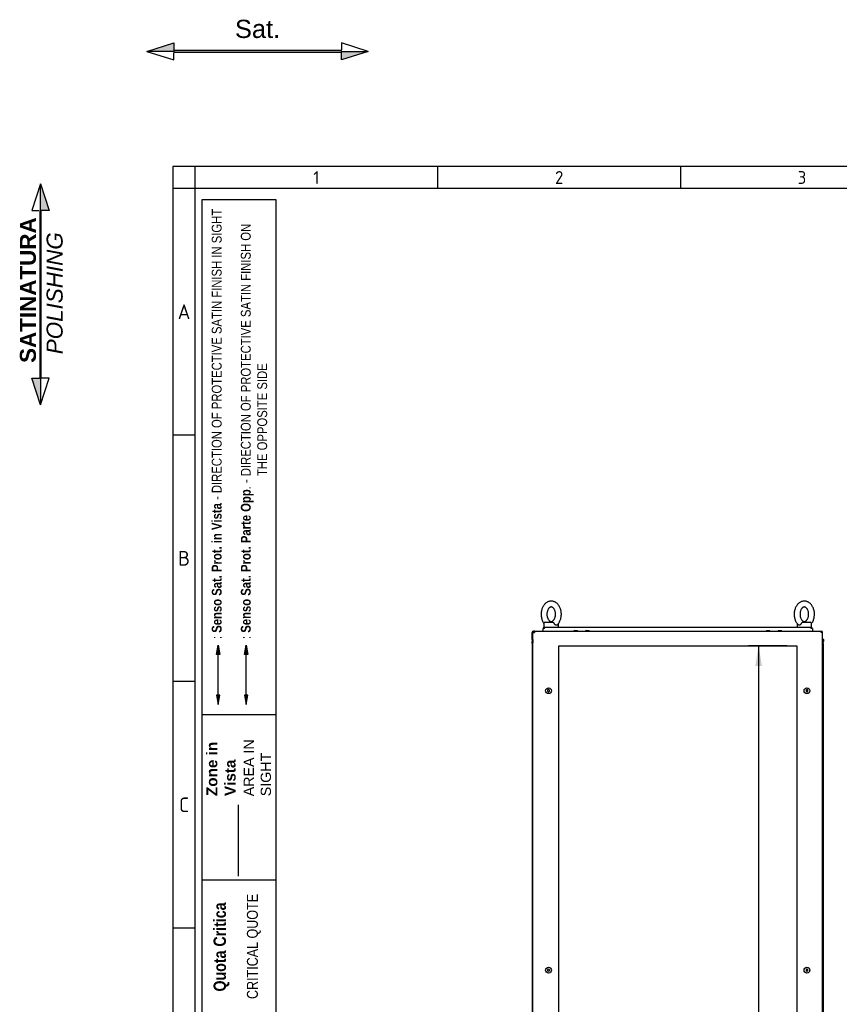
# Model space of a CAD drawing. Extents: x -15 to 412, y 11 to 308.
# Tile 3 of 9: x -15 to 98, y 173 to 308. Entities that reach past the tile are written whole.
import ezdxf
from ezdxf.lldxf.tags import DXFTag

# ---------------------------------------------------------------- set-up
doc = ezdxf.new("R2010")
doc.units = 0
doc.layers.get('0').update_dxf_attribs({"linetype": 'CONTINUOUS'})
for name, color, linetype in [('_TRANSLATION', 7, 'CONTINUOUS'), ('AE00100_03', 7, 'CONTINUOUS'), ('AE00219_03', 7, 'CONTINUOUS'), ('AE00715_01', 7, 'CONTINUOUS'), ('DEFAULT', 7, 'CONTINUOUS'), ('DV6__TRANSLATION', 7, 'CONTINUOUS'), ('F0000001_44', 7, 'CONTINUOUS'), ('M0000000_14', 7, 'CONTINUOUS'), ('M0000000_44', 7, 'CONTINUOUS'), ('M0000000_64', 7, 'CONTINUOUS'), ('M0000001_27', 7, 'CONTINUOUS')]:
    doc.layers.add(name, color=color, linetype=linetype)
doc.styles.add('SEACAD_ARIAL', font='arial.ttf')
doc.styles.add('SEACAD_ARIALI', font='ariali.ttf')
tags = doc.linetypes.add('CENTER2', pattern=[28.575, 19.05, -3.175, 3.175, -3.175]).pattern_tags.tags
tags[10:11] = [DXFTag(74, 4), DXFTag(75, 0), DXFTag(340, '0'), DXFTag(46, 0.0), DXFTag(50, 0.0), DXFTag(44, 0.0), DXFTag(45, 0.0)]
tags[8:9] = [DXFTag(74, 4), DXFTag(75, 0), DXFTag(340, '0'), DXFTag(46, 0.0), DXFTag(50, 0.0), DXFTag(44, 0.0), DXFTag(45, 0.0)]
tags[6:7] = [DXFTag(74, 4), DXFTag(75, 0), DXFTag(340, '0'), DXFTag(46, 0.0), DXFTag(50, 0.0), DXFTag(44, 0.0), DXFTag(45, 0.0)]
tags[4:5] = [DXFTag(74, 4), DXFTag(75, 0), DXFTag(340, '0'), DXFTag(46, 0.0), DXFTag(50, 0.0), DXFTag(44, 0.0), DXFTag(45, 0.0)]
tags = doc.linetypes.add('DASHDOT2', pattern=[12.7, 6.35, -3.175, 0, -3.175]).pattern_tags.tags
tags[10:11] = [DXFTag(74, 4), DXFTag(75, 0), DXFTag(340, '0'), DXFTag(46, 0.0), DXFTag(50, 0.0), DXFTag(44, 0.0), DXFTag(45, 0.0)]
tags[8:9] = [DXFTag(74, 4), DXFTag(75, 0), DXFTag(340, '0'), DXFTag(46, 0.0), DXFTag(50, 0.0), DXFTag(44, 0.0), DXFTag(45, 0.0)]
tags[6:7] = [DXFTag(74, 4), DXFTag(75, 0), DXFTag(340, '0'), DXFTag(46, 0.0), DXFTag(50, 0.0), DXFTag(44, 0.0), DXFTag(45, 0.0)]
tags[4:5] = [DXFTag(74, 4), DXFTag(75, 0), DXFTag(340, '0'), DXFTag(46, 0.0), DXFTag(50, 0.0), DXFTag(44, 0.0), DXFTag(45, 0.0)]
tags = doc.linetypes.add('HIDDEN2', pattern=[4.7625, 3.175, -1.5875]).pattern_tags.tags
tags[6:7] = [DXFTag(74, 4), DXFTag(75, 0), DXFTag(340, '0'), DXFTag(46, 0.0), DXFTag(50, 0.0), DXFTag(44, 0.0), DXFTag(45, 0.0)]
tags[4:5] = [DXFTag(74, 4), DXFTag(75, 0), DXFTag(340, '0'), DXFTag(46, 0.0), DXFTag(50, 0.0), DXFTag(44, 0.0), DXFTag(45, 0.0)]
doc.dimstyles.new('ISO', dxfattribs={"dimtxt": 2.75, "dimasz": 2.75, "dimexe": 1.375, "dimexo": 1.375, "dimgap": 0.6875, "dimtad": 1, "dimdec": 1, "dimlfac": 15, "dimtxsty": 'SEACAD_ARIAL', "dimblk1": '_SE_FILLED', "dimblk2": '_SE_FILLED', "dimsah": 1, "dimcen": 1.375, "dimazin": 3, "dimtfac": 0.7, "dimtdec": 3, "dimtmove": 0, "dimatfit": 3})

# ---------------------------------------------------------------- blocks, each defined once
blk = doc.blocks.new('SE5')
at = {"layer": 'AE00100_03', "color": 7, "linetype": 'CONTINUOUS'}
for p, q in [((61.36, 223.91), (61.72, 223.91)), ((62.96, 223.91), (63.32, 223.91)), ((87.76, 223.91), (88.12, 223.91)), ((89.36, 223.91), (89.72, 223.91))]:
    blk.add_line(p, q, dxfattribs=at)
for centre, start, end in [((61.36, 223.82), 90, 180), ((61.72, 223.82), 0, 90), ((62.96, 223.82), 90, 180), ((63.32, 223.82), 0, 90), ((87.76, 223.82), 90, 180), ((88.12, 223.82), 0, 90), ((89.36, 223.82), 90, 180), ((89.72, 223.82), 0, 90)]:
    blk.add_arc(centre, 0.0867, start, end, dxfattribs=at)
at = {"layer": 'AE00219_03', "color": 7, "linetype": 'CONTINUOUS'}
for p, q in [((57.81, 215.81), (57.67, 215.73)), ((57.67, 215.73), (57.67, 215.58)), ((57.67, 215.58), (57.81, 215.5)), ((57.94, 215.73), (57.81, 215.81)), ((57.81, 215.5), (57.94, 215.58)), ((57.94, 215.58), (57.94, 215.73)), ((93.27, 215.81), (93.14, 215.73)), ((93.14, 215.73), (93.14, 215.58)), ((93.14, 215.58), (93.27, 215.5)), ((93.41, 215.73), (93.27, 215.81)), ((93.27, 215.5), (93.41, 215.58)), ((93.41, 215.58), (93.41, 215.73)), ((57.81, 177.48), (57.67, 177.4)), ((57.67, 177.4), (57.67, 177.25)), ((57.67, 177.25), (57.81, 177.17)), ((57.94, 177.4), (57.81, 177.48)), ((57.81, 177.17), (57.94, 177.25)), ((57.94, 177.25), (57.94, 177.4)), ((93.27, 177.48), (93.14, 177.4)), ((93.14, 177.4), (93.14, 177.25)), ((93.14, 177.25), (93.27, 177.17)), ((93.41, 177.4), (93.27, 177.48)), ((93.27, 177.17), (93.41, 177.25)), ((93.41, 177.25), (93.41, 177.4))]:
    blk.add_line(p, q, dxfattribs=at)
for centre in [(57.81, 215.66), (93.27, 215.66), (57.81, 177.32), (93.27, 177.32)]:
    blk.add_circle(centre, 0.4, dxfattribs=at)
at = {"layer": 'AE00715_01', "color": 7, "linetype": 'CONTINUOUS'}
for p, q in [((57.17, 224.86), (57.17, 224.39)), ((57.17, 224.39), (57.26, 224.39)), ((57.37, 225.06), (58.4, 225.06)), ((57.77, 224.39), (58.57, 224.39)), ((59.17, 224.39), (59.17, 224.86)), ((91.91, 224.86), (91.91, 224.39)), ((92.51, 224.39), (93.31, 224.39)), ((92.69, 225.06), (93.71, 225.06)), ((93.82, 224.39), (93.91, 224.39)), ((93.91, 224.39), (93.91, 224.86))]:
    blk.add_line(p, q, dxfattribs=at)
for centre, start, end in [((57.37, 224.86), 90, 180), ((58.97, 224.86), 0, 10.4846), ((92.11, 224.86), 169.2756, 180), ((93.71, 224.86), 0, 90)]:
    blk.add_arc(centre, 0.2, start, end, dxfattribs=at)
for points, knots in [([(58.17, 227.96), (58.13, 227.96), (58.04, 227.95), (57.88, 227.92), (57.71, 227.86), (57.55, 227.77), (57.4, 227.66), (57.26, 227.52), (57.14, 227.37), (57.03, 227.19), (56.94, 226.99), (56.87, 226.78), (56.82, 226.56), (56.79, 226.33), (56.78, 226.1), (56.8, 225.87), (56.84, 225.65), (56.9, 225.43), (56.98, 225.22), (57.07, 225.04), (57.15, 224.93), (57.18, 224.89)], [0, 0, 0, 0, 0.0314738, 0.0792041, 0.126949, 0.1750897, 0.2239282, 0.2736178, 0.3241416, 0.3753417, 0.426994, 0.4788914, 0.5308752, 0.5828864, 0.6349303, 0.6870425, 0.7392589, 0.7916218, 0.8441597, 0.8968588, 0.9382479, 0.9382479, 0.9382479, 0.9382479]), ([(58.17, 227.16), (58.19, 227.16), (58.22, 227.15), (58.28, 227.14), (58.36, 227.1), (58.44, 227.04), (58.52, 226.96), (58.6, 226.85), (58.66, 226.72), (58.71, 226.57), (58.75, 226.41), (58.77, 226.25), (58.77, 226.08), (58.75, 225.91), (58.71, 225.75), (58.66, 225.61), (58.6, 225.48), (58.53, 225.37), (58.45, 225.28), (58.37, 225.22), (58.29, 225.18), (58.22, 225.16), (58.14, 225.15), (58.07, 225.17), (57.99, 225.21), (57.91, 225.27), (57.83, 225.36), (57.75, 225.47), (57.69, 225.6), (57.64, 225.74), (57.6, 225.9), (57.58, 226.07), (57.58, 226.24), (57.6, 226.41), (57.64, 226.57), (57.69, 226.71), (57.75, 226.84), (57.82, 226.95), (57.9, 227.03), (57.98, 227.1), (58.06, 227.14), (58.12, 227.15), (58.16, 227.16), (58.17, 227.16)], [0, 0, 0, 0, 0.011832, 0.040107, 0.065315, 0.089101, 0.114416, 0.139037, 0.163447, 0.187842, 0.212298, 0.23683, 0.261403, 0.285966, 0.31044, 0.334778, 0.358959, 0.38302, 0.407075, 0.431345, 0.456324, 0.482931, 0.512747, 0.540892, 0.566041, 0.589798, 0.615082, 0.639692, 0.664101, 0.688497, 0.712955, 0.737488, 0.762062, 0.786624, 0.811095, 0.835428, 0.859605, 0.883664, 0.907721, 0.932002, 0.957011, 0.98368, 1, 1, 1, 1]), ([(59.01, 224.71), (59.01, 224.71), (59.06, 224.76), (59.16, 224.87), (59.27, 225.04), (59.37, 225.23), (59.45, 225.43), (59.51, 225.65), (59.55, 225.87), (59.57, 226.1), (59.56, 226.33), (59.53, 226.56), (59.48, 226.78), (59.41, 226.99), (59.32, 227.19), (59.21, 227.38), (59.07, 227.54), (58.93, 227.68), (58.76, 227.8), (58.59, 227.88), (58.41, 227.94), (58.27, 227.95), (58.2, 227.96), (58.17, 227.96)], [0, 0, 0, 0, 0.00485, 0.054983, 0.105883, 0.157345, 0.209146, 0.261104, 0.313103, 0.365127, 0.4172, 0.469361, 0.521648, 0.574099, 0.626725, 0.679463, 0.732129, 0.78445, 0.8361, 0.886804, 0.936454, 0.985155, 1, 1, 1, 1]), ([(92.91, 227.96), (92.87, 227.96), (92.77, 227.95), (92.61, 227.92), (92.45, 227.86), (92.28, 227.77), (92.13, 227.66), (91.99, 227.52), (91.87, 227.37), (91.76, 227.19), (91.67, 226.99), (91.6, 226.78), (91.55, 226.56), (91.52, 226.33), (91.52, 226.1), (91.53, 225.87), (91.57, 225.65), (91.63, 225.43), (91.71, 225.22), (91.82, 225.03), (91.94, 224.85), (92.03, 224.76), (92.08, 224.71)], [0, 0, 0, 0, 0.031467, 0.079188, 0.126923, 0.175054, 0.223882, 0.273562, 0.324075, 0.375265, 0.426906, 0.478793, 0.530766, 0.582767, 0.6348, 0.686902, 0.739107, 0.791459, 0.843986, 0.896675, 0.949395, 1, 1, 1, 1]), ([(92.91, 227.16), (92.92, 227.16), (92.95, 227.15), (93.02, 227.14), (93.09, 227.1), (93.17, 227.04), (93.25, 226.96), (93.33, 226.85), (93.39, 226.72), (93.44, 226.57), (93.48, 226.41), (93.5, 226.25), (93.5, 226.08), (93.48, 225.91), (93.45, 225.75), (93.4, 225.61), (93.33, 225.48), (93.26, 225.37), (93.19, 225.28), (93.11, 225.22), (93.03, 225.18), (92.95, 225.16), (92.88, 225.15), (92.8, 225.17), (92.72, 225.21), (92.64, 225.27), (92.56, 225.36), (92.49, 225.47), (92.42, 225.6), (92.37, 225.74), (92.34, 225.9), (92.32, 226.07), (92.32, 226.24), (92.34, 226.41), (92.37, 226.57), (92.42, 226.71), (92.48, 226.84), (92.56, 226.95), (92.63, 227.03), (92.71, 227.1), (92.79, 227.14), (92.86, 227.15), (92.89, 227.16), (92.91, 227.16)], [0, 0, 0, 0, 0.011832, 0.040107, 0.065315, 0.089101, 0.114416, 0.139037, 0.163447, 0.187842, 0.212298, 0.23683, 0.261403, 0.285966, 0.31044, 0.334778, 0.358959, 0.38302, 0.407075, 0.431345, 0.456324, 0.482931, 0.512747, 0.540892, 0.566041, 0.589798, 0.615082, 0.639692, 0.664101, 0.688497, 0.712955, 0.737488, 0.762062, 0.786624, 0.811095, 0.835428, 0.859605, 0.883664, 0.907721, 0.932002, 0.957011, 0.98368, 1, 1, 1, 1]), ([(93.9, 224.89), (93.94, 224.94), (94.01, 225.04), (94.11, 225.23), (94.19, 225.43), (94.25, 225.65), (94.28, 225.87), (94.3, 226.1), (94.3, 226.33), (94.27, 226.56), (94.22, 226.78), (94.15, 226.99), (94.05, 227.19), (93.94, 227.38), (93.81, 227.54), (93.66, 227.68), (93.5, 227.8), (93.32, 227.88), (93.15, 227.94), (93, 227.95), (92.93, 227.96), (92.91, 227.96)], [0.0615581, 0.0615581, 0.0615581, 0.0615581, 0.1060124, 0.1574672, 0.2092606, 0.2612106, 0.3132022, 0.365219, 0.4172844, 0.4694381, 0.5217169, 0.5741605, 0.6267791, 0.6795096, 0.7321674, 0.7844812, 0.8361239, 0.8868205, 0.9364629, 0.9851572, 1, 1, 1, 1]), ([(58.4, 225.06), (58.4, 225.06), (58.41, 225.05), (58.43, 225.05), (58.44, 225.05), (58.46, 225.03), (58.46, 225.03), (58.48, 225.01), (58.49, 225), (58.51, 224.99), (58.52, 224.98), (58.53, 224.95), (58.54, 224.94), (58.57, 224.91), (58.58, 224.88), (58.6, 224.86)], [0, 0, 0, 0, 0.125, 0.125, 0.25, 0.25, 0.375, 0.375, 0.5, 0.5, 0.625, 0.625, 0.75, 0.75, 1, 1, 1, 1]), ([(59.01, 224.71), (59, 224.7), (58.99, 224.69), (58.97, 224.68), (58.96, 224.68), (58.94, 224.67), (58.93, 224.67), (58.91, 224.66), (58.89, 224.66), (58.87, 224.66), (58.86, 224.66), (58.83, 224.67), (58.82, 224.67), (58.79, 224.68), (58.78, 224.68), (58.75, 224.7), (58.74, 224.7), (58.7, 224.73), (58.68, 224.75), (58.64, 224.79), (58.63, 224.8), (58.61, 224.83), (58.6, 224.84), (58.6, 224.86)], [0.2572317, 0.2572317, 0.2572317, 0.2572317, 0.3125, 0.3125, 0.375, 0.375, 0.4375, 0.4375, 0.5, 0.5, 0.5625, 0.5625, 0.625, 0.625, 0.6875, 0.6875, 0.75, 0.75, 0.875, 0.875, 0.9375, 0.9375, 1, 1, 1, 1]), ([(92.49, 224.86), (92.47, 224.83), (92.45, 224.8), (92.41, 224.75), (92.38, 224.73), (92.35, 224.7), (92.33, 224.7), (92.31, 224.68), (92.29, 224.68), (92.27, 224.67), (92.25, 224.67), (92.23, 224.66), (92.21, 224.66), (92.19, 224.66), (92.18, 224.66), (92.15, 224.67), (92.14, 224.67), (92.12, 224.68), (92.11, 224.68), (92.09, 224.69), (92.08, 224.7), (92.08, 224.71)], [0, 0, 0, 0, 0.125, 0.125, 0.25, 0.25, 0.3125, 0.3125, 0.375, 0.375, 0.4375, 0.4375, 0.5, 0.5, 0.5625, 0.5625, 0.625, 0.625, 0.6875, 0.6875, 0.7432543, 0.7432543, 0.7432543, 0.7432543]), ([(92.49, 224.86), (92.5, 224.88), (92.52, 224.91), (92.54, 224.94), (92.55, 224.95), (92.57, 224.97), (92.57, 224.99), (92.59, 225), (92.6, 225.01), (92.62, 225.03), (92.63, 225.03), (92.64, 225.05), (92.65, 225.05), (92.67, 225.05), (92.68, 225.06), (92.69, 225.06)], [0, 0, 0, 0, 0.25, 0.25, 0.375, 0.375, 0.5, 0.5, 0.625, 0.625, 0.75, 0.75, 0.875, 0.875, 1, 1, 1, 1])]:
    blk.add_open_spline(points, degree=3, knots=knots, dxfattribs=at)
at = {"layer": 'DV6__TRANSLATION', "color": 7, "linetype": 'CENTER2'}
for p, q in [((59.21, 93.16), (59.21, 221.82)), ((59.21, 221.82), (91.87, 221.82)), ((91.87, 221.82), (91.87, 93.16))]:
    blk.add_line(p, q, dxfattribs=at)
at = {"layer": 'F0000001_44', "color": 7, "linetype": 'CONTINUOUS'}
for p, q in [((55.67, 91.34), (55.67, 223.64)), ((55.67, 223.64), (55.86, 223.64)), ((55.86, 223.82), (95.22, 223.82)), ((55.86, 223.82), (55.86, 223.82)), ((95.22, 223.82), (95.22, 223.82)), ((95.41, 223.64), (95.22, 223.64)), ((95.41, 91.34), (95.41, 223.64))]:
    blk.add_line(p, q, dxfattribs=at)
for centre, radius, start, end in [((55.86, 223.64), 0.187, 90, 180), ((67.46, 223.65), 11.6, 179.1297, 180.0518), ((95.22, 223.64), 0.187, 0, 90), ((84.95, 223.66), 10.27, 359.8886, 0.9299)]:
    blk.add_arc(centre, radius, start, end, dxfattribs=at)
at = {"layer": 'M0000000_14', "color": 7, "linetype": 'CONTINUOUS'}
for p, q in [((55.54, 222.16), (55.54, 92.82)), ((55.67, 222.16), (55.54, 222.16)), ((95.41, 222.16), (95.54, 222.16)), ((95.54, 92.82), (95.54, 222.16))]:
    blk.add_line(p, q, dxfattribs=at)
at = {"layer": 'M0000000_44', "color": 7, "linetype": 'CONTINUOUS'}
for p, q in [((55.54, 222.67), (55.54, 222.4)), ((55.62, 222.4), (55.62, 222.67)), ((55.63, 222.67), (55.63, 222.41)), ((95.45, 222.67), (95.45, 222.41)), ((95.46, 222.4), (95.46, 222.67)), ((95.54, 222.67), (95.54, 222.4))]:
    blk.add_line(p, q, dxfattribs=at)
for centre, radius, start, end in [((55.62, 222.67), 0.0833, 53.1301, 180), ((55.79, 222.4), 0.247, 180, 242.6478), ((55.62, 222.67), 0.00333, 0, 180), ((55.79, 222.4), 0.167, 180, 227.1564), ((55.79, 222.41), 0.167, 180, 223.9455), ((95.46, 222.67), 0.0833, 0, 126.8699), ((95.29, 222.41), 0.167, 316.0545, 0), ((95.29, 222.4), 0.247, 297.3522, 0), ((95.29, 222.4), 0.167, 312.8436, 0), ((95.46, 222.67), 0.00333, 0, 180)]:
    blk.add_arc(centre, radius, start, end, dxfattribs=at)
at = {"layer": 'M0000000_64', "color": 7, "linetype": 'CONTINUOUS'}
for p, q in [((57.26, 224.39), (57.77, 224.39)), ((57.26, 224.2), (57.26, 224.39)), ((58.58, 224.39), (92.5, 224.39)), ((93.32, 224.39), (93.82, 224.39)), ((93.82, 224.39), (93.82, 224.2)), ((57.07, 224.21), (57.08, 224.2)), ((57.07, 223.82), (57.07, 224.2)), ((57.07, 224.2), (57.07, 224.2)), ((94.01, 224.2), (94.01, 224.22)), ((94.01, 224.2), (94.01, 223.82))]:
    blk.add_line(p, q, dxfattribs=at)
for centre, radius, start, end in [((57.26, 224.2), 0.187, 90.0029, 179.9971), ((93.82, 224.2), 0.187, 3.264, 90), ((57.25, 212.6), 11.6, 89.9482, 90.8683), ((93.84, 213.76), 10.44, 89.0833, 90.1028)]:
    blk.add_arc(centre, radius, start, end, dxfattribs=at)
at = {"layer": 'M0000001_27', "color": 7, "linetype": 'CONTINUOUS'}
for p, q in [((55.54, 223.16), (55.54, 223.64)), ((55.54, 223.16), (55.54, 223.16)), ((55.54, 222.67), (55.54, 223.16)), ((55.54, 223.16), (55.67, 223.16)), ((55.64, 223.16), (55.54, 223.16)), ((55.64, 223.16), (55.64, 223.64)), ((55.64, 223.64), (55.67, 223.64)), ((55.64, 223.16), (55.64, 223.16)), ((55.86, 223.82), (55.73, 223.82)), ((55.54, 222.16), (55.54, 222.4))]:
    blk.add_line(p, q, dxfattribs=at)
for radius, start in [(0.187, 90), (0.0867, 114.3702)]:
    blk.add_arc((55.73, 223.64), radius, start, 180, dxfattribs=at)
blk = doc.blocks.new('SAT')
at = {"linetype": 'CONTINUOUS'}
for points in [[(-15.18, -1.89), (-11.5, -1.89), (-11.5, -0.72)], [(11.5, -2), (11.5, -1.78), (-11.5, -1.78), (-11.5, -2)], [(15.18, -1.89), (11.5, -1.89), (11.5, -3.06)]]:
    blk.add_hatch(color=7, dxfattribs=at).paths.add_polyline_path(points)
at = {"color": 7, "linetype": 'CONTINUOUS'}
for p, q in [((15.18, -1.89), (11.5, -0.72)), ((11.5, -0.72), (11.5, -1.68)), ((-15.18, -1.89), (-11.5, -3.06)), ((-11.5, -3.06), (-11.5, -2.1))]:
    blk.add_line(p, q, dxfattribs=at)
for points in [[(-15.18, -1.89), (-11.5, -0.72), (-11.5, -1.89), (-15.18, -1.89)], [(11.5, -2), (11.5, -1.78), (-11.5, -1.78), (-11.5, -2), (11.5, -2)], [(15.18, -1.89), (11.5, -3.06), (11.5, -1.89), (15.18, -1.89)]]:
    blk.add_lwpolyline(points, dxfattribs=at)
at = {"insert": (0, -0.09), "char_height": 2.5, "width": 6.25, "attachment_point": 8}
blk.add_mtext('{\\fArial|b0||i0||c0|p34;\\C7;\\H2.5;\\W1.;Sat.}', dxfattribs=at)
blk = doc.blocks.new('DMBLK57')
at = {"layer": '_TRANSLATION', "linetype": 'CONTINUOUS'}
for points in [[(86.18, 219.07), (87.09, 219.07), (86.63, 221.82)], [(86.18, 95.91), (86.63, 93.16), (87.09, 95.91)]]:
    blk.add_hatch(color=7, dxfattribs=at).paths.add_polyline_path(points)
at = {"layer": '_TRANSLATION', "color": 7, "linetype": 'CONTINUOUS'}
for p, q in [((90.5, 221.82), (85.26, 221.82)), ((86.63, 221.82), (86.63, 93.16)), ((90.5, 93.16), (85.26, 93.16))]:
    blk.add_line(p, q, dxfattribs=at)
at = {"layer": '_TRANSLATION', "color": 7, "linetype": 'CONTINUOUS', "style": 'SEACAD_ARIALI'}
blk.add_text('1930', height=2.75, rotation=90, dxfattribs=at).set_placement((85.95, 153.21))
blk = doc.blocks.new('_SE_FILLED')
at = {"color": 0}
blk.add_line((0, 0), (-1, 0), dxfattribs=at)
blk.add_solid([(0, 0), (-1, -0.1665), (-1, 0.1665), (0, 0)], dxfattribs=at)
blk = doc.blocks.new('BLOCCO2')
at = {"linetype": 'CONTINUOUS'}
for points in [[(-0.11, 14.87), (-0.11, 11.19), (1.06, 11.19)], [(0, 11.19), (-0.22, 11.19), (-0.22, -11.81), (0, -11.81)], [(-0.11, -15.49), (-0.11, -11.81), (-1.28, -11.81)]]:
    blk.add_hatch(color=7, dxfattribs=at).paths.add_polyline_path(points)
at = {"color": 7, "linetype": 'CONTINUOUS'}
for p, q in [((-0.11, 14.87), (-1.28, 11.19)), ((-1.28, 11.19), (-0.32, 11.19)), ((1.06, -11.81), (-0.11, -11.81)), ((-0.11, -15.49), (1.06, -11.81))]:
    blk.add_line(p, q, dxfattribs=at)
for points in [[(-0.11, 14.87), (1.06, 11.19), (-0.11, 11.19), (-0.11, 14.87)], [(0, 11.19), (-0.22, 11.19), (-0.22, -11.81), (0, -11.81), (0, 11.19)], [(-0.11, -15.49), (-1.28, -11.81), (-0.11, -11.81), (-0.11, -15.49)]]:
    blk.add_lwpolyline(points, dxfattribs=at)
at = {"layer": '_TRANSLATION', "insert": (0.01, -0.16), "char_height": 2.2, "width": 23.2647, "attachment_point": 5, "rotation": 90}
blk.add_mtext('{\\fArial|b0||i0||c0|p34;\\C7;\\H2.2;\\W1.; }{\\fArial|b1||i0||c0|p34;\\C7;\\H2.2;\\W1.;SATINATURA \\P}{\\fArial|b0||i1||c0|p34;\\C7;\\H2.2;\\W1.;POLISHING}', dxfattribs=at)

msp = doc.modelspace()

# ---------------------------------------------------------------- hatches: boundary and pattern name
at = {"linetype": 'CONTINUOUS'}
for points in [[(12.2434, 220.6281), (12.6795, 220.6281), (12.4615, 221.9365)], [(16.1006, 220.6281), (16.5367, 220.6281), (16.3186, 221.9365)], [(12.2434, 215.0672), (12.4615, 213.7588), (12.6795, 215.0672)], [(16.1006, 215.0672), (16.3186, 213.7588), (16.5367, 215.0672)]]:
    msp.add_hatch(color=7, dxfattribs=at).paths.add_polyline_path(points)

# ---------------------------------------------------------------- linework, layer by layer
at = {"color": 7, "linetype": 'CONTINUOUS'}
for p, q in [((6.2345, 287.5885), (6.2345, 10.9591)), ((412.092, 287.5885), (6.2345, 287.5885)), ((42.5799, 287.5885), (42.5799, 284.5597)), ((75.8966, 287.5885), (75.8966, 284.5597)), ((9.2632, 250.7382), (6.2345, 250.7382)), ((12.4615, 215.0672), (12.4615, 220.6281)), ((9.2632, 216.9167), (6.2345, 216.9167)), ((20.3688, 212.3477), (10.2728, 212.3477)), ((20.3688, 189.6477), (10.2728, 189.6477)), ((20.3688, 189.6477), (10.2728, 189.6477)), ((9.2632, 183.0953), (6.2345, 183.0953))]:
    msp.add_line(p, q, dxfattribs=at)
at = {"color": 7, "linetype": 'HIDDEN2'}
msp.add_line((16.3186, 215.0672), (16.3186, 220.6281), dxfattribs=at)
at = {"color": 7, "linetype": 'DASHDOT2'}
msp.add_line((15.2777, 190.2098), (15.2777, 200.0231), dxfattribs=at)
at = {"color": 7, "linetype": 'CONTINUOUS'}
for points in [[(12.2434, 220.6281), (12.4615, 221.9365), (12.6795, 220.6281), (12.2434, 220.6281)], [(16.1006, 220.6281), (16.3186, 221.9365), (16.5367, 220.6281), (16.1006, 220.6281)], [(12.2434, 215.0672), (12.4615, 213.7588), (12.6795, 215.0672), (12.2434, 215.0672)], [(16.1006, 215.0672), (16.3186, 213.7588), (16.5367, 215.0672), (16.1006, 215.0672)]]:
    msp.add_lwpolyline(points, dxfattribs=at)
at = {"layer": 'DEFAULT', "color": 7, "linetype": 'CONTINUOUS'}
for p, q in [((9.2632, 287.5885), (9.2632, 10.9591)), ((412.092, 284.5597), (6.2345, 284.5597)), ((10.2728, 28.5002), (10.2728, 283.0453)), ((10.2728, 283.0453), (20.3688, 283.0453)), ((20.3688, 283.0453), (20.3688, 28.5002))]:
    msp.add_line(p, q, dxfattribs=at)

# ---------------------------------------------------------------- block references
at = {"layer": '_TRANSLATION', "color": 7}
for name, p in [('SAT', (17.8767, 305.2794)), ('BLOCCO2', (-11.8041, 270.3604))]:
    msp.add_blockref(name, p, dxfattribs=at)
at = {"layer": '_TRANSLATION'}
msp.add_blockref('SE5', (0, 0), dxfattribs=at)

# ---------------------------------------------------------------- texts
for s, insert, char_height, width, attachment_point in [('{\\fSolid Edge ANSI|b0||i0||c0|p34;\\C7;\\H1.766793;\\W1.;1}', (25.9517, 286.074), 1.766793, 1.987652, 5), ('{\\fSolid Edge ANSI|b0||i0||c0|p34;\\C7;\\H1.766793;\\W1.;2}', (59.2684, 285.1957), 1.766793, 1.987652, 8), ('{\\fSolid Edge ANSI|b0||i0||c0|p34;\\C7;\\H1.766793;\\W1.;3}', (92.585, 285.1957), 1.766793, 1.987652, 8), ('{\\fSolid Edge ANSI|b0||i0||c0|p34;\\C7;\\H2.019192;\\W1.;A}', (7.7833, 266.6451), 2.019192, 2.271601, 8), ('{\\fSolid Edge ANSI|b0||i0||c0|p34;\\C7;\\H2.019192;\\W1.;B}', (7.7871, 232.8236), 2.019192, 2.524, 8), ('{\\fSolid Edge ANSI|b0||i0||c0|p34;\\C7;\\H2.019192;\\W1.;C}', (7.7852, 199.0021), 2.019192, 2.3978, 8)]:
    msp.add_mtext(s, dxfattribs=dict(insert=insert, char_height=char_height, width=width, attachment_point=attachment_point))
at = {"attachment_point": 7, "rotation": 90}
for s, insert, char_height, width in [('{\\fArial Narrow|b0||i0||c0|p34;\\C7;\\H1.35;\\W1.;: }{\\fArial Narrow|b1||i0||c0|p34;\\C7;\\H1.35;\\W1.;Senso Sat. Prot. in Vista }{\\fArial Narrow|b0||i0||c0|p34;\\C7;\\H1.35;\\W1.;- DIRECTION OF PROTECTIVE SATIN FINISH IN SIGHT}', (12.9592, 222.7545), 1.35, 58.957329), ('{\\fArial Narrow|b0||i0||c0|p34;\\C7;\\H1.35;\\W1.;: }{\\fArial Narrow|b1||i0||c0|p34;\\C7;\\H1.35;\\W1.;Senso Sat. Prot. Parte Opp}{\\fArial Narrow|b0||i0||c0|p34;\\C7;\\H1.35;\\W1.;. - DIRECTION OF PROTECTIVE SATIN FINISH ON\\P}{\\fArial Narrow|b0||i0||c0|p34;\\C7;\\H1.35;\\W1.;                                                    THE OPPOSITE SIDE}', (19.2043, 222.7614), 1.35, 61.020568), ('{\\fArial|b1||i0||c0|p34;\\C7;\\H1.5;\\W1.;Zone in\\P}{\\fArial|b1||i0||c0|p34;\\C7;\\H1.5;\\W1.;Vista}', (14.8776, 201.2078), 1.5, 8.053202), ('{\\fArial|b0||i0||c0|p34;\\C7;\\H1.4;\\W1.;AREA IN\\P}{\\fArial|b0||i0||c0|p34;\\C7;\\H1.4;\\W1.;SIGHT}', (19.7282, 201.1805), 1.4, 8.099166), ('{\\fArial Narrow|b1||i0||c0|p34;\\C7;\\H1.7;\\W1.;Quota Critica}', (14.0241, 174.3883), 1.7, 12.747257), ('{\\fArial Narrow|b0||i0||c0|p34;\\C7;\\H1.5;\\W1.;CRITICAL QUOTE}', (18.3274, 173.3632), 1.5, 14.774532)]:
    msp.add_mtext(s, dxfattribs=dict(at, insert=insert, char_height=char_height, width=width))

# ---------------------------------------------------------------- dimensions: what is measured, and where the dimension line sits
at = {"layer": '_TRANSLATION', "color": 7, "linetype": 'CONTINUOUS'}
dim = msp.add_linear_dim(base=(86.6346, 221.823), p1=(91.8749, 221.823), p2=(91.8749, 93.1563), angle=270, text='\\A1;<>', dimstyle='ISO', dxfattribs=at)
dim.commit()
dim.dimension.update_dxf_attribs({"geometry": 'DMBLK57', "text_midpoint": (86.6346, 157.4896), "dimtype": 161})

doc.saveas('drawing.dxf')
